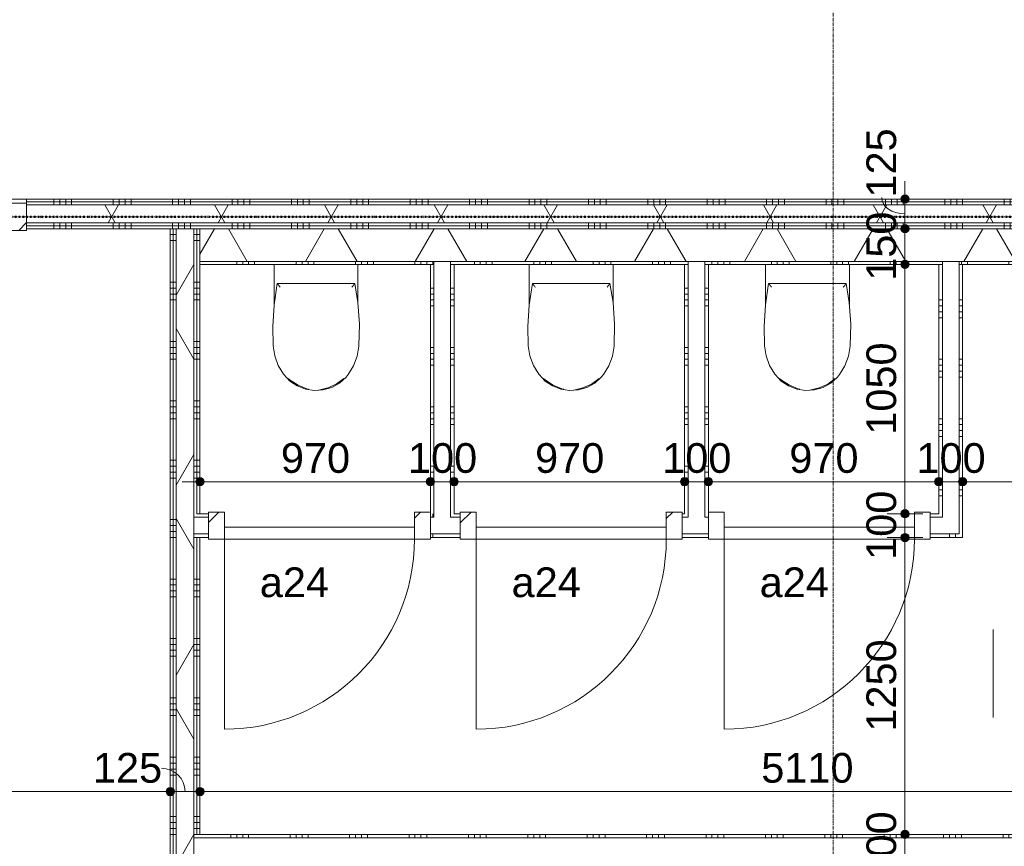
# Model space of a CAD drawing. Header units: millimetres. Extents: x 23061 to 67652, y 24168 to 59318.
# Tile 17 of 35: x 41653 to 45797, y 29750 to 33230. Entities that reach past the tile are written whole.
import ezdxf

# ---------------------------------------------------------------- set-up
doc = ezdxf.new("R2010")
doc.units = ezdxf.units.MM
doc.linetypes.add('Dash dot', pattern=[15.875, 6.35, -4.7625, 0, -4.7625])
doc.linetypes.add('stramien', pattern=[22.225, 12.7, -3.175, 3.175, -3.175])
doc.layers.add('00_Algemeen', color=7, linetype='Continuous', lineweight=9, true_color=0x00a600)
for name, color, linetype, lineweight in [('00_Algemeen-50', 7, 'Continuous', 9), ('22_Metselwerk', 7, 'Continuous', 18), ('30_Kozijnen-ramen-deuren', 7, 'Continuous', 9)]:
    doc.layers.add(name, color=color, linetype=linetype, lineweight=lineweight)
doc.styles.add('Arial_1', font='arial.ttf', dxfattribs={"height": 125})
doc.dimstyles.new('00_AEE_maatvoering_2_5mm', dxfattribs={"dimscale": 304.8, "dimtxt": 127.532425, "dimasz": 0.459318, "dimexe": 0.246063, "dimexo": 0.0625, "dimgap": 0, "dimtad": 1, "dimdec": 0, "dimzin": 0, "dimdsep": 46, "dimtxsty": 'Arial_1', "dimblk1": 'DOTSMALL', "dimblk2": 'DOTSMALL', "dimsah": 1, "dimcen": 0.09, "dimdle": 0.246063, "dimazin": 0, "dimtfac": 1, "dimtdec": 4, "dimtix": 1, "dimtmove": 0, "dimatfit": 3, "dimfxl": 0.246063, "dimfxlon": 1, "dimtvp": 1, "dimtolj": 1, "dimtzin": 0, "dimarcsym": 2})
doc.dimstyles.new('00_AEE_maatvoering_2_5mm_1', dxfattribs={"dimscale": 304.8, "dimtxt": 127.532425, "dimasz": 0.459318, "dimexe": 0.246063, "dimexo": 0.0625, "dimgap": 0, "dimtad": 1, "dimdec": 0, "dimzin": 0, "dimdsep": 46, "dimtxsty": 'Arial_1', "dimblk1": 'DOTSMALL', "dimblk2": 'DOTSMALL', "dimsah": 1, "dimcen": 0.09, "dimdle": 0.246063, "dimazin": 0, "dimtfac": 1, "dimtdec": 4, "dimtix": 1, "dimtmove": 1, "dimatfit": 3, "dimfxl": 0.246063, "dimfxlon": 1, "dimtvp": 1, "dimtolj": 1, "dimtzin": 0, "dimarcsym": 2})
pattern_1 = [(180, (42411.22, 29800), (4e-13, -250), []), (180, (42411.22, 29825), (4e-13, -250), []), (180, (42411.22, 29850), (4e-13, -250), []), (180, (42411.22, 29875), (4e-13, -250), [])]
pattern_2 = [(60, (28876.22, 0), (-346.41, 200), []), (120, (28876.22, 0), (-346.41, -200), [])]
pattern_3 = [(180, (43481.22, 31775), (9e-13, -250), []), (180, (43481.22, 31800), (9e-13, -250), []), (180, (43481.22, 31825), (9e-13, -250), []), (180, (43481.22, 31850), (9e-13, -250), [])]
pattern_4 = [(90, (44066.22, 31050), (-250, 3e-13), []), (90, (44091.22, 31050), (-250, 3e-13), []), (90, (44116.22, 31050), (-250, 3e-13), []), (90, (44141.22, 31050), (-250, 3e-13), [])]
pattern_5 = [(180, (44551.22, 31775), (9e-13, -250), []), (180, (44551.22, 31800), (9e-13, -250), []), (180, (44551.22, 31825), (9e-13, -250), []), (180, (44551.22, 31850), (9e-13, -250), [])]
pattern_6 = [(180, (45621.22, 31725), (9e-13, -250), []), (180, (45621.22, 31750), (9e-13, -250), []), (180, (45621.22, 31775), (9e-13, -250), []), (180, (45621.22, 31800), (9e-13, -250), [])]
pattern_7 = [(270, (43621.22, 32475), (250, -9e-13), []), (270, (43596.22, 32475), (250, -9e-13), []), (270, (43571.22, 32475), (250, -9e-13), []), (270, (43546.22, 32475), (250, -9e-13), [])]

# ---------------------------------------------------------------- blocks, each defined once
blk = doc.blocks.new('32_AEE_VO_FIX_Binnendeuren - D_900x2300_Dicht Paneel meranti bw-8447812-02 tweede verdieping - A')
at = {"layer": '30_Kozijnen-ramen-deuren', "true_color": 0xc0c0c0}
h = blk.add_hatch(dxfattribs=at)
h.set_pattern_fill('FP_57', color=9, style=0, pattern_type=2)
h.set_pattern_definition([(225, (12288.36, 32412.5), (106.066, -106.066), [])])
h.paths.add_polyline_path([(-450, 69.5), (-517, 69.5), (-517, -44.5), (-450, -44.5), (-450, 62.6)])
h.paths.add_polyline_path([(450, 69.5), (450, -44.5), (517, -44.5), (517, 69.5)])
at = {"layer": '30_Kozijnen-ramen-deuren'}
for p, q in [((-450, 69.5), (-517, 69.5)), ((-517, 69.5), (-517, 62.5)), ((450, 69.5), (-450, 69.5)), ((-450, 69.5), (-450, 19.5)), ((-450, -44.5), (-450, 69.5)), ((450, 19.5), (450, 69.5)), ((450, 69.5), (450, -44.5)), ((517, 69.5), (450, 69.5)), ((517, 62.5), (517, 69.5)), ((-450, 19.5), (450, 19.5)), ((-517, -44.5), (-450, -44.5)), ((450, -44.5), (517, -44.5))]:
    blk.add_line(p, q, dxfattribs=at)
blk = doc.blocks.new('32_AEE_VO_FIX_Binnendeuren - D_800x2300_Toiletdeur vast meranti-8012178-02 tweede verdieping - A')
at = {"layer": '30_Kozijnen-ramen-deuren', "true_color": 0xc0c0c0}
h = blk.add_hatch(dxfattribs=at)
h.set_pattern_fill('FP_93', color=9, style=0, pattern_type=2)
h.set_pattern_definition([(45, (-14038, -31100), (-106.066, 106.066), [])])
h.paths.add_polyline_path([(400, -57), (467, -57), (467, 57), (400, 57), (400, 50)])
h.paths.add_polyline_path([(-467, -57), (-400, -57), (-400, 57), (-467, 57), (-467, -50)])
at = {"layer": '30_Kozijnen-ramen-deuren'}
for p, q in [((-467, 57), (-400, 57)), ((-467, 50), (-467, 57)), ((-400, 57), (-400, -57)), ((400, 57), (467, 57)), ((400, -57), (400, 57)), ((-400, -7), (400, -7)), ((-400, -57), (-400, -7)), ((400, -7), (400, -57)), ((-467, -57), (-467, -50)), ((-400, -57), (-467, -57)), ((400, -57), (-400, -57)), ((467, -57), (400, -57)), ((467, -50), (467, -57))]:
    blk.add_line(p, q, dxfattribs=at)
blk = doc.blocks.new('32_AEE_VO_FIX_Binnendeuren - D_800x2300_Toiletdeur vast meranti-V39-02 tweede verdieping - A')
at = {"layer": '30_Kozijnen-ramen-deuren', "true_color": 0xc0c0c0}
h = blk.add_hatch(dxfattribs=at)
h.set_pattern_fill('FP_94', color=9, style=0, pattern_type=2)
h.set_pattern_definition([(45, (-15097.9, -31100), (-106.066, 106.066), [])])
h.paths.add_polyline_path([(400, -57), (467, -57), (467, 57), (400, 57), (400, 48.9)])
h.paths.add_polyline_path([(-454.1, -57), (-400, -57), (-400, 57), (-467, 57), (-467, -57)])
at = {"layer": '30_Kozijnen-ramen-deuren'}
for p, q in [((-467, 57), (-400, 57)), ((-467, 50), (-467, 57)), ((-400, 57), (-400, -57)), ((400, 57), (467, 57)), ((400, -57), (400, 57)), ((467, 57), (467, 50)), ((-400, -7), (400, -7)), ((-400, -57), (-400, -7)), ((400, -7), (400, -57)), ((-467, -57), (-467, -50)), ((-400, -57), (-467, -57)), ((400, -57), (-400, -57)), ((467, -57), (400, -57)), ((467, -50), (467, -57))]:
    blk.add_line(p, q, dxfattribs=at)
blk = doc.blocks.new('32_AEE_VO_FIX_Binnendeuren - D_800x2300_Toiletdeur vast meranti-V40-02 tweede verdieping - A')
at = {"layer": '30_Kozijnen-ramen-deuren'}
for p, q in [((-467, 57), (-400, 57)), ((-400, 57), (-400, -57)), ((400, 57), (467, 57)), ((400, -57), (400, 57)), ((467, 57), (467, 50)), ((-400, -7), (400, -7)), ((-400, -57), (-400, -7)), ((400, -7), (400, -57)), ((-467, -57), (-467, -50)), ((-400, -57), (-467, -57)), ((400, -57), (-400, -57)), ((467, -57), (400, -57)), ((467, -50), (467, -57))]:
    blk.add_line(p, q, dxfattribs=at)
blk = doc.blocks.new('1876_3 _AEE_toilet - 2195_AEE_toilet-5034608-02 tweede verdieping - A')
at = {"layer": '30_Kozijnen-ramen-deuren'}
for p, q in [((-147.4, 444.5), (-147, 445.2)), ((-147, 445.2), (-146.5, 445.8)), ((145.1, 448), (147, 445.2)), ((147, 445.2), (147.3, 444.6)), ((-176.5, 167.5), (-176.5, 0)), ((176.5, 0), (176.5, 167.5)), ((-163.1, 81.3), (163.1, 81.3))]:
    blk.add_line(p, q, dxfattribs=at)
at = {"layer": '30_Kozijnen-ramen-deuren', "flags": 128}
for points in [[(135.6, 463.9), (109.9, 491.1), (78.9, 512), (44.1, 525.7), (7.1, 531.3), (-30.2, 528.8), (-66.1, 518.1), (-98.7, 499.9), (-126.6, 474.9), (-135.6, 463.9)], [(-117.2, 480.7), (-85.3, 504.1), (-49.3, 520.5), (-10.7, 529.1), (-9.7, 529.2)], [(31.5, 524.9), (39, 523.6), (75.9, 509.3), (109, 487.7), (117.2, 480.7)], [(-135.6, 463.9), (-158.2, 427.2), (-173.3, 386.9), (-180.5, 344.5), (-180.6, 342.9)], [(180.6, 342.9), (173.7, 385.4), (158.9, 425.8), (136.6, 462.6), (135.6, 463.9)], [(-180.6, 342.9), (-182.3, 252), (-175.8, 161.3), (-163.1, 81.3)], [(163.1, 81.3), (176.9, 171.1), (182.5, 261.8), (180.6, 342.9)]]:
    blk.add_lwpolyline(points, dxfattribs=at)
at = {"layer": '30_Kozijnen-ramen-deuren'}
for points, knots in [([(-150.7, 96.3), (-151.5, 95.3), (-152.8, 93.8), (-154.4, 91.9), (-155.6, 90.4), (-156.5, 89.3), (-157.3, 88.3), (-157.8, 87.7), (-158.4, 87), (-158.9, 86.4), (-159.4, 85.8), (-159.9, 85.1), (-160.5, 84.4), (-161.1, 83.7), (-161.4, 83.3), (-161.8, 82.8), (-162.2, 82.4), (-162.6, 81.9), (-162.9, 81.4), (-163.1, 81.3), (-163.1, 81.3)], [0, 0, 0, 0, 0.142857, 0.214286, 0.285714, 0.357143, 0.392857, 0.428571, 0.464286, 0.5, 0.535714, 0.571429, 0.625, 0.678571, 0.705357, 0.732143, 0.785714, 0.839286, 0.892857, 1, 1, 1, 1]), ([(150.7, 96.3), (151.9, 94.8), (153.5, 92.9), (155.3, 90.8), (156.1, 89.7), (157, 88.7), (157.7, 87.8), (158.4, 87), (158.9, 86.4), (159.4, 85.8), (159.9, 85.2), (160.3, 84.6), (160.8, 84.1), (161.2, 83.6), (161.5, 83.2), (161.9, 82.7), (162.3, 82.3), (162.9, 81.6), (163, 81.3), (163.1, 81.3)], [-1, -1, -1, -1, -0.785714, -0.732143, -0.678571, -0.625, -0.571429, -0.535714, -0.5, -0.464286, -0.428571, -0.392857, -0.357143, -0.321429, -0.285714, -0.25, -0.214286, -0.142857, 0, 0, 0, 0])]:
    blk.add_open_spline(points, degree=3, knots=knots, dxfattribs=at)
blk = doc.blocks.new('30_AEE_VO_draairichting - 30_AEE_VO_draairichting-8194254-02 tweede verdieping - A')
at = {"layer": '30_Kozijnen-ramen-deuren'}
blk.add_line((-400, -800), (-400, 0), dxfattribs=at)
blk.add_arc((-400, 0), 800, 270, 0, dxfattribs=at)
blk = doc.blocks.new('DIMBLOCK123-02 tweede verdieping - A')
at = {"layer": '00_Algemeen-50', "transparency": 16777216}
h = blk.add_hatch(color=256, dxfattribs=at)
edge = h.paths.add_edge_path()
edge.add_arc((39726.2, 29980.7), 17.5, 0, 360)
h = blk.add_hatch(color=256, dxfattribs=at)
edge = h.paths.add_edge_path()
edge.add_arc((42286.2, 29980.7), 17.5, 0, 360)
for p, q in [((39726.2, 29980.7), (39726.2, 30055.7)), ((42286.2, 29980.7), (42286.2, 30055.7)), ((39726.2, 29980.7), (42286.2, 29980.7)), ((39726.2, 29980.7), (39726.2, 29905.7)), ((42286.2, 29980.7), (42286.2, 29905.7))]:
    blk.add_line(p, q, dxfattribs=at)
for centre in [(39726.2, 29980.7), (42286.2, 29980.7)]:
    blk.add_circle(centre, 17.5, dxfattribs=at)
at = {"layer": '00_Algemeen-50', "color": 0, "transparency": 16777216, "insert": (40813.9, 30142.9), "char_height": 125, "width": 461.471, "attachment_point": 1, "line_spacing_factor": 0.941778, "style": 'Arial_1'}
blk.add_mtext('2560', dxfattribs=at)
blk = doc.blocks.new('_DotSmall')
at = {"color": 0, "linetype": 'ByBlock', "const_width": 0.5}
blk.add_lwpolyline([(-0.0625, 0, 1), (0.0625, 0, 1)], format="xyb", close=True, dxfattribs=at)
blk = doc.blocks.new('DIMBLOCK124-02 tweede verdieping - A')
at = {"layer": '00_Algemeen-50', "transparency": 16777216}
h = blk.add_hatch(color=256, dxfattribs=at)
edge = h.paths.add_edge_path()
edge.add_arc((42286.2, 29980.7), 17.5, 0, 360)
h = blk.add_hatch(color=256, dxfattribs=at)
edge = h.paths.add_edge_path()
edge.add_arc((42411.2, 29980.7), 17.5, 0, 360)
for p, q in [((42286.2, 29980.7), (42286.2, 30055.7)), ((42411.2, 29980.7), (42411.2, 30055.7)), ((42286.2, 29980.7), (42411.2, 29980.7)), ((42286.2, 29980.7), (42286.2, 29905.7)), ((42411.2, 29980.7), (42411.2, 29905.7))]:
    blk.add_line(p, q, dxfattribs=at)
for centre in [(42286.2, 29980.7), (42411.2, 29980.7)]:
    blk.add_circle(centre, 17.5, dxfattribs=at)
blk.add_ellipse((42249.3, 29980.7), major_axis=(99.4, 0), ratio=0.987112, start_param=0, end_param=1.570796, dxfattribs=at)
at = {"layer": '00_Algemeen-50', "color": 0, "transparency": 16777216, "insert": (41960.9, 30142.9), "char_height": 125, "width": 346.103, "attachment_point": 1, "line_spacing_factor": 0.941778, "style": 'Arial_1'}
blk.add_mtext('125', dxfattribs=at)
blk = doc.blocks.new('DIMBLOCK125-02 tweede verdieping - A')
at = {"layer": '00_Algemeen-50', "transparency": 16777216}
h = blk.add_hatch(color=256, dxfattribs=at)
edge = h.paths.add_edge_path()
edge.add_arc((42411.2, 29980.7), 17.5, 0, 360)
h = blk.add_hatch(color=256, dxfattribs=at)
edge = h.paths.add_edge_path()
edge.add_arc((47521.2, 29980.7), 17.5, 0, 360)
for p, q in [((42411.2, 29980.7), (42411.2, 30055.7)), ((47521.2, 29980.7), (47521.2, 30055.7)), ((42411.2, 29980.7), (47521.2, 29980.7)), ((42411.2, 29980.7), (42411.2, 29905.7)), ((47521.2, 29980.7), (47521.2, 29905.7))]:
    blk.add_line(p, q, dxfattribs=at)
for centre in [(42411.2, 29980.7), (47521.2, 29980.7)]:
    blk.add_circle(centre, 17.5, dxfattribs=at)
at = {"layer": '00_Algemeen-50', "color": 0, "transparency": 16777216, "insert": (44773.9, 30142.9), "char_height": 125, "width": 461.471, "attachment_point": 1, "line_spacing_factor": 0.941778, "style": 'Arial_1'}
blk.add_mtext('5110', dxfattribs=at)
blk = doc.blocks.new('DIMBLOCK129-02 tweede verdieping - A')
at = {"layer": '00_Algemeen-50', "transparency": 16777216}
h = blk.add_hatch(color=256, dxfattribs=at)
edge = h.paths.add_edge_path()
edge.add_arc((42411.2, 31285), 17.5, 0, 360)
h = blk.add_hatch(color=256, dxfattribs=at)
edge = h.paths.add_edge_path()
edge.add_arc((43381.2, 31285), 17.5, 0, 360)
for p, q in [((42411.2, 31285), (42411.2, 31360)), ((43381.2, 31285), (43381.2, 31360)), ((42336.2, 31285), (43381.2, 31285)), ((42411.2, 31285), (42411.2, 31210)), ((43381.2, 31285), (43381.2, 31210))]:
    blk.add_line(p, q, dxfattribs=at)
for centre in [(42411.2, 31285), (43381.2, 31285)]:
    blk.add_circle(centre, 17.5, dxfattribs=at)
at = {"layer": '00_Algemeen-50', "color": 0, "transparency": 16777216, "insert": (42752, 31447.3), "char_height": 125, "width": 346.103, "attachment_point": 1, "line_spacing_factor": 0.941778, "style": 'Arial_1'}
blk.add_mtext('970', dxfattribs=at)
blk = doc.blocks.new('DIMBLOCK130-02 tweede verdieping - A')
at = {"layer": '00_Algemeen-50', "transparency": 16777216}
h = blk.add_hatch(color=256, dxfattribs=at)
edge = h.paths.add_edge_path()
edge.add_arc((43381.2, 31285), 17.5, 0, 360)
h = blk.add_hatch(color=256, dxfattribs=at)
edge = h.paths.add_edge_path()
edge.add_arc((43481.2, 31285), 17.5, 0, 360)
for p, q in [((43381.2, 31285), (43381.2, 31360)), ((43481.2, 31285), (43481.2, 31360)), ((43381.2, 31285), (43481.2, 31285)), ((43381.2, 31285), (43381.2, 31210)), ((43481.2, 31285), (43481.2, 31210))]:
    blk.add_line(p, q, dxfattribs=at)
for centre in [(43381.2, 31285), (43481.2, 31285)]:
    blk.add_circle(centre, 17.5, dxfattribs=at)
at = {"layer": '00_Algemeen-50', "color": 0, "transparency": 16777216, "insert": (43287, 31447.3), "char_height": 125, "width": 346.103, "attachment_point": 1, "line_spacing_factor": 0.941778, "style": 'Arial_1'}
blk.add_mtext('100', dxfattribs=at)
blk = doc.blocks.new('DIMBLOCK131-02 tweede verdieping - A')
at = {"layer": '00_Algemeen-50', "transparency": 16777216}
h = blk.add_hatch(color=256, dxfattribs=at)
edge = h.paths.add_edge_path()
edge.add_arc((43481.2, 31285), 17.5, 0, 360)
h = blk.add_hatch(color=256, dxfattribs=at)
edge = h.paths.add_edge_path()
edge.add_arc((44451.2, 31285), 17.5, 0, 360)
for p, q in [((43481.2, 31285), (43481.2, 31360)), ((44451.2, 31285), (44451.2, 31360)), ((43481.2, 31285), (44451.2, 31285)), ((43481.2, 31285), (43481.2, 31210)), ((44451.2, 31285), (44451.2, 31210))]:
    blk.add_line(p, q, dxfattribs=at)
for centre in [(43481.2, 31285), (44451.2, 31285)]:
    blk.add_circle(centre, 17.5, dxfattribs=at)
at = {"layer": '00_Algemeen-50', "color": 0, "transparency": 16777216, "insert": (43822, 31447.3), "char_height": 125, "width": 346.103, "attachment_point": 1, "line_spacing_factor": 0.941778, "style": 'Arial_1'}
blk.add_mtext('970', dxfattribs=at)
blk = doc.blocks.new('DIMBLOCK132-02 tweede verdieping - A')
at = {"layer": '00_Algemeen-50', "transparency": 16777216}
h = blk.add_hatch(color=256, dxfattribs=at)
edge = h.paths.add_edge_path()
edge.add_arc((44451.2, 31285), 17.5, 0, 360)
h = blk.add_hatch(color=256, dxfattribs=at)
edge = h.paths.add_edge_path()
edge.add_arc((44551.2, 31285), 17.5, 0, 360)
for p, q in [((44451.2, 31285), (44451.2, 31360)), ((44551.2, 31285), (44551.2, 31360)), ((44451.2, 31285), (44551.2, 31285)), ((44451.2, 31285), (44451.2, 31210)), ((44551.2, 31285), (44551.2, 31210))]:
    blk.add_line(p, q, dxfattribs=at)
for centre in [(44451.2, 31285), (44551.2, 31285)]:
    blk.add_circle(centre, 17.5, dxfattribs=at)
at = {"layer": '00_Algemeen-50', "color": 0, "transparency": 16777216, "insert": (44357, 31447.3), "char_height": 125, "width": 346.103, "attachment_point": 1, "line_spacing_factor": 0.941778, "style": 'Arial_1'}
blk.add_mtext('100', dxfattribs=at)
blk = doc.blocks.new('DIMBLOCK133-02 tweede verdieping - A')
at = {"layer": '00_Algemeen-50', "transparency": 16777216}
h = blk.add_hatch(color=256, dxfattribs=at)
edge = h.paths.add_edge_path()
edge.add_arc((44551.2, 31285), 17.5, 0, 360)
h = blk.add_hatch(color=256, dxfattribs=at)
edge = h.paths.add_edge_path()
edge.add_arc((45521.2, 31285), 17.5, 0, 360)
for p, q in [((44551.2, 31285), (44551.2, 31360)), ((45521.2, 31285), (45521.2, 31360)), ((44551.2, 31285), (45521.2, 31285)), ((44551.2, 31285), (44551.2, 31210)), ((45521.2, 31285), (45521.2, 31210))]:
    blk.add_line(p, q, dxfattribs=at)
for centre in [(44551.2, 31285), (45521.2, 31285)]:
    blk.add_circle(centre, 17.5, dxfattribs=at)
at = {"layer": '00_Algemeen-50', "color": 0, "transparency": 16777216, "insert": (44892, 31447.3), "char_height": 125, "width": 346.103, "attachment_point": 1, "line_spacing_factor": 0.941778, "style": 'Arial_1'}
blk.add_mtext('970', dxfattribs=at)
blk = doc.blocks.new('DIMBLOCK134-02 tweede verdieping - A')
at = {"layer": '00_Algemeen-50', "transparency": 16777216}
h = blk.add_hatch(color=256, dxfattribs=at)
edge = h.paths.add_edge_path()
edge.add_arc((45521.2, 31285), 17.5, 0, 360)
h = blk.add_hatch(color=256, dxfattribs=at)
edge = h.paths.add_edge_path()
edge.add_arc((45621.2, 31285), 17.5, 0, 360)
for p, q in [((45521.2, 31285), (45521.2, 31360)), ((45621.2, 31285), (45621.2, 31360)), ((45521.2, 31285), (45621.2, 31285)), ((45521.2, 31285), (45521.2, 31210)), ((45621.2, 31285), (45621.2, 31210))]:
    blk.add_line(p, q, dxfattribs=at)
for centre in [(45521.2, 31285), (45621.2, 31285)]:
    blk.add_circle(centre, 17.5, dxfattribs=at)
at = {"layer": '00_Algemeen-50', "color": 0, "transparency": 16777216, "insert": (45427, 31447.3), "char_height": 125, "width": 346.103, "attachment_point": 1, "line_spacing_factor": 0.941778, "style": 'Arial_1'}
blk.add_mtext('100', dxfattribs=at)
blk = doc.blocks.new('DIMBLOCK135-02 tweede verdieping - A')
at = {"layer": '00_Algemeen-50', "transparency": 16777216}
h = blk.add_hatch(color=256, dxfattribs=at)
edge = h.paths.add_edge_path()
edge.add_arc((45621.2, 31285), 17.5, 0, 360)
h = blk.add_hatch(color=256, dxfattribs=at)
edge = h.paths.add_edge_path()
edge.add_arc((47521.2, 31285), 17.5, 0, 360)
for p, q in [((45621.2, 31285), (45621.2, 31360)), ((47521.2, 31285), (47521.2, 31360)), ((45621.2, 31285), (47596.2, 31285)), ((45621.2, 31285), (45621.2, 31210)), ((47521.2, 31285), (47521.2, 31210))]:
    blk.add_line(p, q, dxfattribs=at)
for centre in [(45621.2, 31285), (47521.2, 31285)]:
    blk.add_circle(centre, 17.5, dxfattribs=at)
at = {"layer": '00_Algemeen-50', "color": 0, "transparency": 16777216, "insert": (46378.9, 31447.3), "char_height": 125, "width": 461.471, "attachment_point": 1, "line_spacing_factor": 0.941778, "style": 'Arial_1'}
blk.add_mtext('1900', dxfattribs=at)
blk = doc.blocks.new('DIMBLOCK140-02 tweede verdieping - A')
at = {"layer": '00_Algemeen-50', "transparency": 16777216}
h = blk.add_hatch(color=256, dxfattribs=at)
edge = h.paths.add_edge_path()
edge.add_arc((45378.8, 29800), 17.5, 0, 360)
h = blk.add_hatch(color=256, dxfattribs=at)
edge = h.paths.add_edge_path()
edge.add_arc((45378.8, 29700), 17.5, 0, 360)
for p, q in [((45378.8, 29800), (45303.8, 29800)), ((45378.8, 29700), (45378.8, 29800)), ((45378.8, 29800), (45453.8, 29800)), ((45378.8, 29700), (45303.8, 29700)), ((45378.8, 29700), (45453.8, 29700))]:
    blk.add_line(p, q, dxfattribs=at)
for centre in [(45378.8, 29800), (45378.8, 29700)]:
    blk.add_circle(centre, 17.5, dxfattribs=at)
at = {"layer": '00_Algemeen-50', "color": 0, "transparency": 16777216, "insert": (45216.5, 29605.8), "char_height": 125, "width": 346.103, "attachment_point": 1, "rotation": 90, "line_spacing_factor": 0.941778, "style": 'Arial_1'}
blk.add_mtext('100', dxfattribs=at)
blk = doc.blocks.new('DIMBLOCK141-02 tweede verdieping - A')
at = {"layer": '00_Algemeen-50', "transparency": 16777216}
h = blk.add_hatch(color=256, dxfattribs=at)
edge = h.paths.add_edge_path()
edge.add_arc((45378.8, 31050), 17.5, 0, 360)
h = blk.add_hatch(color=256, dxfattribs=at)
edge = h.paths.add_edge_path()
edge.add_arc((45378.8, 29800), 17.5, 0, 360)
for p, q in [((45378.8, 31050), (45303.8, 31050)), ((45378.8, 29800), (45378.8, 31050)), ((45378.8, 31050), (45453.8, 31050)), ((45378.8, 29800), (45303.8, 29800)), ((45378.8, 29800), (45453.8, 29800))]:
    blk.add_line(p, q, dxfattribs=at)
for centre in [(45378.8, 31050), (45378.8, 29800)]:
    blk.add_circle(centre, 17.5, dxfattribs=at)
at = {"layer": '00_Algemeen-50', "color": 0, "transparency": 16777216, "insert": (45216.5, 30232.7), "char_height": 125, "width": 461.471, "attachment_point": 1, "rotation": 90, "line_spacing_factor": 0.941778, "style": 'Arial_1'}
blk.add_mtext('1250', dxfattribs=at)
blk = doc.blocks.new('DIMBLOCK142-02 tweede verdieping - A')
at = {"layer": '00_Algemeen-50', "transparency": 16777216}
h = blk.add_hatch(color=256, dxfattribs=at)
edge = h.paths.add_edge_path()
edge.add_arc((45378.8, 31150), 17.5, 0, 360)
h = blk.add_hatch(color=256, dxfattribs=at)
edge = h.paths.add_edge_path()
edge.add_arc((45378.8, 31050), 17.5, 0, 360)
for p, q in [((45378.8, 31150), (45303.8, 31150)), ((45378.8, 31050), (45378.8, 31150)), ((45378.8, 31150), (45453.8, 31150)), ((45378.8, 31050), (45303.8, 31050)), ((45378.8, 31050), (45453.8, 31050))]:
    blk.add_line(p, q, dxfattribs=at)
for centre in [(45378.8, 31150), (45378.8, 31050)]:
    blk.add_circle(centre, 17.5, dxfattribs=at)
at = {"layer": '00_Algemeen-50', "color": 0, "transparency": 16777216, "insert": (45216.5, 30955.8), "char_height": 125, "width": 346.103, "attachment_point": 1, "rotation": 90, "line_spacing_factor": 0.941778, "style": 'Arial_1'}
blk.add_mtext('100', dxfattribs=at)
blk = doc.blocks.new('DIMBLOCK143-02 tweede verdieping - A')
at = {"layer": '00_Algemeen-50', "transparency": 16777216}
h = blk.add_hatch(color=256, dxfattribs=at)
edge = h.paths.add_edge_path()
edge.add_arc((45378.8, 32200), 17.5, 0, 360)
h = blk.add_hatch(color=256, dxfattribs=at)
edge = h.paths.add_edge_path()
edge.add_arc((45378.8, 31150), 17.5, 0, 360)
for p, q in [((45378.8, 32200), (45303.8, 32200)), ((45378.8, 31150), (45378.8, 32200)), ((45378.8, 32200), (45453.8, 32200)), ((45378.8, 31150), (45303.8, 31150)), ((45378.8, 31150), (45453.8, 31150))]:
    blk.add_line(p, q, dxfattribs=at)
for centre in [(45378.8, 32200), (45378.8, 31150)]:
    blk.add_circle(centre, 17.5, dxfattribs=at)
at = {"layer": '00_Algemeen-50', "color": 0, "transparency": 16777216, "insert": (45216.5, 31482.7), "char_height": 125, "width": 461.471, "attachment_point": 1, "rotation": 90, "line_spacing_factor": 0.941778, "style": 'Arial_1'}
blk.add_mtext('1050', dxfattribs=at)
blk = doc.blocks.new('DIMBLOCK144-02 tweede verdieping - A')
at = {"layer": '00_Algemeen-50', "transparency": 16777216}
h = blk.add_hatch(color=256, dxfattribs=at)
edge = h.paths.add_edge_path()
edge.add_arc((45378.8, 32350), 17.5, 0, 360)
h = blk.add_hatch(color=256, dxfattribs=at)
edge = h.paths.add_edge_path()
edge.add_arc((45378.8, 32200), 17.5, 0, 360)
for p, q in [((45378.8, 32350), (45303.8, 32350)), ((45378.8, 32200), (45378.8, 32350)), ((45378.8, 32350), (45453.8, 32350)), ((45378.8, 32200), (45303.8, 32200)), ((45378.8, 32200), (45453.8, 32200))]:
    blk.add_line(p, q, dxfattribs=at)
for centre in [(45378.8, 32350), (45378.8, 32200)]:
    blk.add_circle(centre, 17.5, dxfattribs=at)
at = {"layer": '00_Algemeen-50', "color": 0, "transparency": 16777216, "insert": (45216.5, 32130.8), "char_height": 125, "width": 346.103, "attachment_point": 1, "rotation": 90, "line_spacing_factor": 0.941778, "style": 'Arial_1'}
blk.add_mtext('150', dxfattribs=at)
blk = doc.blocks.new('DIMBLOCK145-02 tweede verdieping - A')
at = {"layer": '00_Algemeen-50', "transparency": 16777216}
h = blk.add_hatch(color=256, dxfattribs=at)
edge = h.paths.add_edge_path()
edge.add_arc((45378.8, 32475), 17.5, 0, 360)
h = blk.add_hatch(color=256, dxfattribs=at)
edge = h.paths.add_edge_path()
edge.add_arc((45378.8, 32350), 17.5, 0, 360)
for p, q in [((45378.8, 32350), (45378.8, 32550)), ((45378.8, 32475), (45303.8, 32475)), ((45378.8, 32475), (45453.8, 32475)), ((45378.8, 32350), (45303.8, 32350)), ((45378.8, 32350), (45453.8, 32350))]:
    blk.add_line(p, q, dxfattribs=at)
for centre in [(45378.8, 32475), (45378.8, 32350)]:
    blk.add_circle(centre, 17.5, dxfattribs=at)
blk.add_ellipse((45378.8, 32481.2), major_axis=(98.1, 0), ratio=0.699858, start_param=3.141593, end_param=4.712389, dxfattribs=at)
at = {"layer": '00_Algemeen-50', "color": 0, "transparency": 16777216, "insert": (45216.5, 32481.2), "char_height": 125, "width": 346.103, "attachment_point": 1, "rotation": 90, "line_spacing_factor": 0.941778, "style": 'Arial_1'}
blk.add_mtext('125', dxfattribs=at)
blk = doc.blocks.new('00_AEE_tag_ruimte_klein geen PvE - Naam _ nummer _ oppervlak-8005210-02 tweede verdieping - A')
at = {"layer": '00_Algemeen', "color": 7}
for p, q in [((-8.061, 7.172), (-8.061, 4.245)), ((-8.061, 4.468), (-8.061, 1.718)), ((-8.061, 1.718), (-8.061, -0.251))]:
    blk.add_line(p, q, dxfattribs=at)

msp = doc.modelspace()

# ---------------------------------------------------------------- hatches: boundary and pattern name
at = {"layer": '22_Metselwerk', "lineweight": 9}
h = msp.add_hatch(dxfattribs=at)
h.set_pattern_fill('FP_158', color=256, angle=-270, style=0, pattern_type=2)
h.set_pattern_definition(pattern_7)
h.paths.add_polyline_path([(47250.7, 32462.5), (47566.2, 32462.5), (47566.2, 32475), (41681.6, 32475), (41681.6, 32462.5), (46672.8, 32462.5)])
h.paths.add_polyline_path([(40315.5, 32462.5), (40647.6, 32462.5), (40647.6, 32475), (39876.2, 32475), (39876.2, 32462.5)])
h = msp.add_hatch(dxfattribs=at)
h.set_pattern_fill('FP_158', color=256, angle=-270, style=0, pattern_type=2)
h.set_pattern_definition(pattern_7)
h.paths.add_polyline_path([(47250.7, 32450), (47566.2, 32450), (47566.2, 32462.5), (41681.6, 32462.5), (41681.6, 32450), (46672.8, 32450)])
h.paths.add_polyline_path([(40647.6, 32450), (40647.6, 32462.5), (39876.2, 32462.5), (39876.2, 32450), (40315.5, 32450)])
h = msp.add_hatch(dxfattribs=at)
h.set_pattern_fill('FP_20', color=256, angle=60, style=0, pattern_type=2)
h.set_pattern_definition(pattern_2)
h.paths.add_polyline_path([(47250.7, 32375), (47566.2, 32375), (47566.2, 32450), (41681.6, 32450), (41681.6, 32375), (46672.8, 32375)])
h.paths.add_polyline_path([(40315.5, 32375), (40647.6, 32375), (40647.6, 32450), (39876.2, 32450), (39876.2, 32375)])
h = msp.add_hatch(dxfattribs=at)
h.set_pattern_fill('FP_158', color=256, angle=-270, style=0, pattern_type=2)
h.set_pattern_definition(pattern_7)
h.paths.add_polyline_path([(47566.2, 32362.5), (47566.2, 32375), (41681.6, 32375), (41681.6, 32362.5), (47250.7, 32362.5)])
h.paths.add_polyline_path([(40315.5, 32362.5), (40647.6, 32362.5), (40647.6, 32375), (39876.2, 32375), (39876.2, 32362.5)])
h = msp.add_hatch(dxfattribs=at)
h.set_pattern_fill('FP_158', color=256, angle=-270, style=0, pattern_type=2)
h.set_pattern_definition(pattern_7)
h.paths.add_polyline_path([(47566.2, 32350), (47566.2, 32362.5), (41681.6, 32362.5), (41681.6, 32350), (47250.7, 32350)])
h.paths.add_polyline_path([(40647.6, 32350), (40647.6, 32362.5), (39876.2, 32362.5), (39876.2, 32350), (40315.5, 32350)])
h = msp.add_hatch(dxfattribs=at)
h.set_pattern_fill('FP_27', color=256, angle=90, style=0, pattern_type=2)
h.set_pattern_definition(pattern_1)
h.paths.add_polyline_path([(42298.7, 27100), (42298.7, 32350), (42286.2, 32350), (42286.2, 27100)])
h = msp.add_hatch(dxfattribs=at)
h.set_pattern_fill('FP_27', color=256, angle=90, style=0, pattern_type=2)
h.set_pattern_definition(pattern_1)
h.paths.add_polyline_path([(42298.7, 27100), (42311.2, 27100), (42311.2, 32350), (42298.7, 32350), (42298.7, 27144)])
h = msp.add_hatch(dxfattribs=at)
h.set_pattern_fill('FP_11', color=256, angle=60, style=0, pattern_type=2)
h.set_pattern_definition(pattern_2)
h.paths.add_polyline_path([(42338.3, 27100), (42386.2, 27100), (42386.2, 32350), (42311.2, 32350), (42311.2, 27100)])
h = msp.add_hatch(dxfattribs=at)
h.set_pattern_fill('FP_27', color=256, angle=90, style=0, pattern_type=2)
h.set_pattern_definition(pattern_1)
h.paths.add_polyline_path([(42386.2, 27125), (42398.7, 27125), (42398.7, 28365), (42386.2, 28365), (42386.2, 27144)])
h.paths.add_polyline_path([(42386.2, 28435), (42398.7, 28435), (42398.7, 29715), (42386.2, 29715), (42386.2, 29432.5)])
h.paths.add_polyline_path([(42386.2, 29785), (42398.7, 29785), (42398.7, 31065), (42386.2, 31065), (42386.2, 30576.8)])
h.paths.add_polyline_path([(42398.7, 31135), (42398.7, 32350), (42386.2, 32350), (42386.2, 31135)])
h = msp.add_hatch(dxfattribs=at)
h.set_pattern_fill('FP_27', color=256, angle=90, style=0, pattern_type=2)
h.set_pattern_definition(pattern_1)
h.paths.add_polyline_path([(42398.7, 27150), (42411.2, 27150), (42411.2, 28350), (42398.7, 28350), (42398.7, 28288.3)])
h.paths.add_polyline_path([(42411.2, 28450), (42411.2, 29700), (42398.7, 29700), (42398.7, 28450)])
h.paths.add_polyline_path([(42398.7, 29800), (42411.2, 29800), (42411.2, 31050), (42398.7, 31050), (42398.7, 30576.8)])
h.paths.add_polyline_path([(42411.2, 31150), (42411.2, 32350), (42398.7, 32350), (42398.7, 31150)])
h = msp.add_hatch(dxfattribs=at)
h.set_pattern_fill('FP_20', color=256, angle=60, style=0, pattern_type=2)
h.set_pattern_definition(pattern_2)
h.paths.add_polyline_path([(47521.2, 32212), (47521.2, 32350), (42411.2, 32350), (42411.2, 32212), (47250.7, 32212)])
h = msp.add_hatch(dxfattribs=at)
h.set_pattern_fill('FP_90', color=256, angle=90, style=0, pattern_type=2)
h.set_pattern_definition([(90, (45066.22, 32200), (-250, 5e-13), []), (90, (45091.22, 32200), (-250, 5e-13), []), (90, (45116.22, 32200), (-250, 5e-13), []), (90, (45141.22, 32200), (-250, 5e-13), [])])
h.paths.add_polyline_path([(47521.2, 32200), (47521.2, 32212), (45606.2, 32212), (45606.2, 32200), (47250.7, 32200)])
h.paths.add_polyline_path([(45536.2, 32200), (45536.2, 32212), (44536.2, 32212), (44536.2, 32200), (45521.2, 32200)])
h.paths.add_polyline_path([(44451.2, 32200), (44466.2, 32200), (44466.2, 32212), (43466.2, 32212), (43466.2, 32200), (44361, 32200)])
h.paths.add_polyline_path([(43396.2, 32200), (43396.2, 32212), (42411.2, 32212), (42411.2, 32200), (43381.2, 32200)])
h = msp.add_hatch(dxfattribs=at)
h.set_pattern_fill('FP_91', color=256, angle=90, style=0, pattern_type=2)
h.set_pattern_definition(pattern_3)
h.paths.add_polyline_path([(43396.2, 31150), (43396.2, 32200), (43381.2, 32200), (43381.2, 31150)])
h = msp.add_hatch(dxfattribs=at)
h.set_pattern_fill('FP_91', color=256, angle=90, style=0, pattern_type=2)
h.set_pattern_definition(pattern_3)
h.paths.add_polyline_path([(43481.2, 31150), (43481.2, 32200), (43466.2, 32200), (43466.2, 31150)])
h = msp.add_hatch(dxfattribs=at)
h.set_pattern_fill('FP_95', color=256, angle=90, style=0, pattern_type=2)
h.set_pattern_definition(pattern_5)
h.paths.add_polyline_path([(44466.2, 31150), (44466.2, 32200), (44451.2, 32200), (44451.2, 31150)])
h = msp.add_hatch(dxfattribs=at)
h.set_pattern_fill('FP_95', color=256, angle=90, style=0, pattern_type=2)
h.set_pattern_definition(pattern_5)
h.paths.add_polyline_path([(44536.2, 31150), (44551.2, 31150), (44551.2, 32200), (44536.2, 32200), (44536.2, 31721)])
h = msp.add_hatch(dxfattribs=at)
h.set_pattern_fill('FP_96', color=256, angle=90, style=0, pattern_type=2)
h.set_pattern_definition(pattern_6)
h.paths.add_polyline_path([(45536.2, 31135), (45536.2, 32200), (45521.2, 32200), (45521.2, 31135)])
h = msp.add_hatch(dxfattribs=at)
h.set_pattern_fill('FP_96', color=256, angle=90, style=0, pattern_type=2)
h.set_pattern_definition(pattern_6)
h.paths.add_polyline_path([(45621.2, 31050), (45621.2, 32200), (45606.2, 32200), (45606.2, 31050)])
h = msp.add_hatch(dxfattribs=at)
h.set_pattern_fill('FP_92', color=256, angle=90, style=0, pattern_type=2)
h.set_pattern_definition(pattern_4)
h.paths.add_polyline_path([(45521.2, 31135), (45521.2, 31150), (45485.2, 31150), (45485.2, 31135), (45516.9, 31135)])
h.paths.add_polyline_path([(44551.2, 31135), (44551.2, 31150), (44536.2, 31150), (44536.2, 31135)])
h.paths.add_polyline_path([(44441.1, 31135), (44466.2, 31135), (44466.2, 31150), (44441.1, 31150), (44441.1, 31148.9)])
h.paths.add_polyline_path([(43381.2, 31135), (43396.2, 31135), (43396.2, 31150), (43381.2, 31150)])
h.paths.add_polyline_path([(43507.1, 31135), (43507.1, 31150), (43466.2, 31150), (43466.2, 31135)])
h.paths.add_polyline_path([(42411.2, 31135), (42447.2, 31135), (42447.2, 31150), (42398.7, 31150), (42398.7, 31135)])
h = msp.add_hatch(dxfattribs=at)
h.set_pattern_fill('FP_92', color=256, angle=90, style=0, pattern_type=2)
h.set_pattern_definition(pattern_4)
h.paths.add_polyline_path([(45521.2, 31050), (45606.2, 31050), (45606.2, 31065), (45485.2, 31065), (45485.2, 31050), (45516.9, 31050)])
h.paths.add_polyline_path([(44551.2, 31050), (44551.2, 31065), (44441.1, 31065), (44441.1, 31050)])
h.paths.add_polyline_path([(43507.1, 31050), (43507.1, 31065), (43381.2, 31065), (43381.2, 31050)])
h.paths.add_polyline_path([(42447.2, 31050), (42447.2, 31065), (42398.7, 31065), (42398.7, 31050), (42411.2, 31050)])
h = msp.add_hatch(dxfattribs=at)
h.set_pattern_fill('FP_152', color=256, angle=-270, style=0, pattern_type=2)
h.set_pattern_definition([(270, (44866.22, 29800), (250, -9e-13), []), (270, (44841.22, 29800), (250, -9e-13), []), (270, (44816.22, 29800), (250, -9e-13), []), (270, (44791.22, 29800), (250, -9e-13), [])])
h.paths.add_polyline_path([(47521.2, 29785), (47521.2, 29800), (42398.7, 29800), (42398.7, 29785), (46094.8, 29785)])

# ---------------------------------------------------------------- linework, layer by layer
at = {"layer": '00_Algemeen', "color": 150, "linetype": 'stramien', "true_color": 0x0080ff}
for p, q in [((45076.2, 24467.7), (45076.2, 59018.3)), ((67351.6, 32400), (23360.9, 32400))]:
    msp.add_line(p, q, dxfattribs=at)
at = {"layer": '00_Algemeen', "color": 96, "linetype": 'Dash dot', "lineweight": 50, "true_color": 0x008000}
msp.add_line((29076.2, 32400), (50476.2, 32400), dxfattribs=at)
at = {"layer": '22_Metselwerk', "lineweight": 9}
for p, q in [((48091.7, 32475), (39876.2, 32475)), ((41681.6, 32475), (41681.6, 32450)), ((48091.7, 32462.5), (41681.6, 32462.5)), ((41681.6, 32375), (41681.6, 32350)), ((48091.7, 32362.5), (41681.6, 32362.5)), ((41681.6, 32350), (48091.7, 32350)), ((42286.2, 32350), (42286.2, 25999.7)), ((42298.7, 25999.7), (42298.7, 32350)), ((42398.7, 31150), (42398.7, 32350)), ((42411.2, 31150), (42411.2, 32212)), ((43466.2, 32212), (43396.2, 32212)), ((44536.2, 32212), (44466.2, 32212)), ((45606.2, 32212), (45536.2, 32212)), ((42411.2, 32200), (43396.2, 32200)), ((43381.2, 32200), (43381.2, 31135)), ((43466.2, 32200), (44466.2, 32200)), ((43481.2, 31150), (43481.2, 32200)), ((44451.2, 32200), (44451.2, 31150)), ((44536.2, 32200), (45536.2, 32200)), ((44551.2, 31135), (44551.2, 32200)), ((45521.2, 32200), (45521.2, 31150)), ((45606.2, 32200), (47521.2, 32200)), ((45621.2, 31050), (45621.2, 32200)), ((42386.2, 31065), (42386.2, 31135)), ((42447.2, 31150), (42398.7, 31150)), ((42447.2, 31135), (42447.2, 31150)), ((43507.1, 31150), (43481.2, 31150)), ((43507.1, 31135), (43507.1, 31150)), ((44451.2, 31150), (44441.1, 31150)), ((44441.1, 31150), (44441.1, 31135)), ((45521.2, 31150), (45485.2, 31150)), ((45485.2, 31150), (45485.2, 31135)), ((42398.7, 29800), (42398.7, 31050)), ((42398.7, 31050), (42447.2, 31050)), ((42411.2, 29800), (42411.2, 31050)), ((42447.2, 31050), (42447.2, 31065)), ((43381.2, 31065), (43381.2, 31050)), ((43381.2, 31050), (43507.1, 31050)), ((43507.1, 31050), (43507.1, 31065)), ((44441.1, 31065), (44441.1, 31050)), ((44441.1, 31050), (44551.2, 31050)), ((44551.2, 31050), (44551.2, 31065)), ((45485.2, 31065), (45485.2, 31050)), ((45485.2, 31050), (45621.2, 31050)), ((47521.2, 29800), (42398.7, 29800)), ((42386.2, 29715), (42386.2, 29785))]:
    msp.add_line(p, q, dxfattribs=at)
at = {"layer": '22_Metselwerk'}
for p, q in [((41681.6, 32450), (41681.6, 32375)), ((48091.7, 32450), (41681.6, 32450)), ((48091.7, 32375), (41681.6, 32375)), ((42386.2, 32350), (42311.2, 32350)), ((42311.2, 25999.7), (42311.2, 32350)), ((42386.2, 31135), (42386.2, 32350)), ((47521.2, 32350), (42411.2, 32350)), ((42411.2, 32350), (42411.2, 32212)), ((43396.2, 32212), (42411.2, 32212)), ((43396.2, 31135), (43396.2, 32212)), ((44466.2, 32212), (43466.2, 32212)), ((43466.2, 31135), (43466.2, 32212)), ((44466.2, 31135), (44466.2, 32212)), ((45536.2, 32212), (44536.2, 32212)), ((44536.2, 31135), (44536.2, 32212)), ((45536.2, 31135), (45536.2, 32212)), ((47521.2, 32212), (45606.2, 32212)), ((45606.2, 31065), (45606.2, 32212)), ((42386.2, 31135), (42447.2, 31135)), ((42447.2, 31065), (42447.2, 31135)), ((43381.2, 31135), (43381.2, 31065)), ((43381.2, 31135), (43396.2, 31135)), ((43466.2, 31135), (43507.1, 31135)), ((43507.1, 31065), (43507.1, 31135)), ((44441.1, 31135), (44441.1, 31065)), ((44441.1, 31135), (44466.2, 31135)), ((44536.2, 31135), (44551.2, 31135)), ((44551.2, 31065), (44551.2, 31135)), ((45485.2, 31135), (45485.2, 31065)), ((45485.2, 31135), (45536.2, 31135)), ((42386.2, 29785), (42386.2, 31065)), ((42386.2, 31065), (42447.2, 31065)), ((43381.2, 31065), (43507.1, 31065)), ((44441.1, 31065), (44551.2, 31065)), ((45606.2, 31065), (45485.2, 31065)), ((47546.2, 29785), (42386.2, 29785))]:
    msp.add_line(p, q, dxfattribs=at)

# ---------------------------------------------------------------- block references
at = {"layer": '00_Algemeen', "color": 7, "xscale": 49.99999999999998, "yscale": 49.99999999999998, "zscale": 49.99999999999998}
msp.add_blockref('00_AEE_tag_ruimte_klein geen PvE - Naam _ nummer _ oppervlak-8005210-02 tweede verdieping - A', (46153.6, 30304.3), dxfattribs=at)
at = {"layer": '30_Kozijnen-ramen-deuren', "rotation": 180}
for name, p in [('32_AEE_VO_FIX_Binnendeuren - D_900x2300_Dicht Paneel meranti bw-8447812-02 tweede verdieping - A', (41164.6, 32412.5)), ('1876_3 _AEE_toilet - 2195_AEE_toilet-5034608-02 tweede verdieping - A', (42900.1, 32200)), ('1876_3 _AEE_toilet - 2195_AEE_toilet-5034608-02 tweede verdieping - A', (43974.1, 32200)), ('1876_3 _AEE_toilet - 2195_AEE_toilet-5034608-02 tweede verdieping - A', (44968.1, 32200))]:
    msp.add_blockref(name, p, dxfattribs=at)
at = {"layer": '30_Kozijnen-ramen-deuren'}
for name, p in [('32_AEE_VO_FIX_Binnendeuren - D_800x2300_Toiletdeur vast meranti-8012178-02 tweede verdieping - A', (42914.2, 31100)), ('32_AEE_VO_FIX_Binnendeuren - D_800x2300_Toiletdeur vast meranti-V39-02 tweede verdieping - A', (43974.1, 31100)), ('32_AEE_VO_FIX_Binnendeuren - D_800x2300_Toiletdeur vast meranti-V40-02 tweede verdieping - A', (45018.2, 31100)), ('30_AEE_VO_draairichting - 30_AEE_VO_draairichting-8194254-02 tweede verdieping - A', (42914.2, 31043)), ('30_AEE_VO_draairichting - 30_AEE_VO_draairichting-8194254-02 tweede verdieping - A', (43974.1, 31043)), ('30_AEE_VO_draairichting - 30_AEE_VO_draairichting-8194254-02 tweede verdieping - A', (45018.2, 31043))]:
    msp.add_blockref(name, p, dxfattribs=at)

# ---------------------------------------------------------------- texts
at = {"layer": '00_Algemeen', "color": 7, "char_height": 125, "width": 348.734, "attachment_point": 1, "style": 'Arial_1'}
for insert in [(42663.2, 30924.1), (43723.1, 30924.1), (44767.2, 30924.1)]:
    msp.add_mtext('a24', dxfattribs=dict(at, insert=insert))

# ---------------------------------------------------------------- dimensions: what is measured, and where the dimension line sits
at = {"layer": '00_Algemeen', "color": 7}
dim = msp.add_linear_dim(base=(45378.8, 32475), p1=(45303.8, 32350), p2=(45303.8, 32475), angle=90, dimstyle='00_AEE_maatvoering_2_5mm_1', override={"dimpost": '<>', "dimfxl": 125}, dxfattribs=at)
dim.commit()
dim.dimension.update_dxf_attribs({"geometry": 'DIMBLOCK145-02 tweede verdieping - A', "text_midpoint": (45299.8, 32654.2), "dimtype": 160, "text_rotation": 90})
for base, p1, p2, override, picture, middle in [((45378.8, 32350), (45303.8, 32200), (45303.8, 32350), {"dimpost": '<>', "dimfxl": 150}, 'DIMBLOCK144-02 tweede verdieping - A', (45314.9, 32275)), ((45378.8, 32200), (45303.8, 31150), (45303.8, 32200), {"dimpost": '<>', "dimfxl": 1050}, 'DIMBLOCK143-02 tweede verdieping - A', (45314.9, 31675)), ((45378.8, 31150), (45303.8, 31050), (45303.8, 31150), {"dimpost": '<>', "dimfxl": 100}, 'DIMBLOCK142-02 tweede verdieping - A', (45314.9, 31100)), ((45378.8, 31050), (45303.8, 29800), (45303.8, 31050), {"dimpost": '<>', "dimfxl": 1249.999999}, 'DIMBLOCK141-02 tweede verdieping - A', (45314.9, 30425)), ((45378.8, 29800), (45303.8, 29700), (45303.8, 29800), {"dimpost": '<>', "dimfxl": 100}, 'DIMBLOCK140-02 tweede verdieping - A', (45314.9, 29750))]:
    dim = msp.add_linear_dim(base=base, p1=p1, p2=p2, angle=90, dimstyle='00_AEE_maatvoering_2_5mm', override=override, dxfattribs=at)
    dim.commit()
    dim.dimension.update_dxf_attribs({"geometry": picture, "text_midpoint": middle})
for base, p1, p2, override, picture, middle in [((43381.2, 31285), (42411.2, 31360), (43381.2, 31360), {"dimpost": '<>', "dimfxl": 970}, 'DIMBLOCK129-02 tweede verdieping - A', (42896.2, 31348.8)), ((43481.2, 31285), (43381.2, 31360), (43481.2, 31360), {"dimpost": '<>', "dimfxl": 100}, 'DIMBLOCK130-02 tweede verdieping - A', (43431.2, 31348.8)), ((44451.2, 31285), (43481.2, 31360), (44451.2, 31360), {"dimpost": '<>', "dimfxl": 970}, 'DIMBLOCK131-02 tweede verdieping - A', (43966.2, 31348.8)), ((44551.2, 31285), (44451.2, 31360), (44551.2, 31360), {"dimpost": '<>', "dimfxl": 100}, 'DIMBLOCK132-02 tweede verdieping - A', (44501.2, 31348.8)), ((45521.2, 31285), (44551.2, 31360), (45521.2, 31360), {"dimpost": '<>', "dimfxl": 970}, 'DIMBLOCK133-02 tweede verdieping - A', (45036.2, 31348.8)), ((45621.2, 31285), (45521.2, 31360), (45621.2, 31360), {"dimpost": '<>', "dimfxl": 100}, 'DIMBLOCK134-02 tweede verdieping - A', (45571.2, 31348.8)), ((47521.2, 31285), (45621.2, 31360), (47521.2, 31360), {"dimpost": '<>', "dimfxl": 1900}, 'DIMBLOCK135-02 tweede verdieping - A', (46571.2, 31348.8)), ((42286.2, 29980.7), (39726.2, 30055.7), (42286.2, 30055.7), {"dimpost": '<>', "dimfxl": 2560}, 'DIMBLOCK123-02 tweede verdieping - A', (41006.2, 30044.5)), ((47521.2, 29980.7), (42411.2, 30055.7), (47521.2, 30055.7), {"dimpost": '<>', "dimfxl": 5110}, 'DIMBLOCK125-02 tweede verdieping - A', (44966.2, 30044.5))]:
    dim = msp.add_linear_dim(base=base, p1=p1, p2=p2, dimstyle='00_AEE_maatvoering_2_5mm', override=override, dxfattribs=at)
    dim.commit()
    dim.dimension.update_dxf_attribs({"geometry": picture, "text_midpoint": middle})
dim = msp.add_linear_dim(base=(42411.2, 29980.7), p1=(42286.2, 30055.7), p2=(42411.2, 30055.7), dimstyle='00_AEE_maatvoering_2_5mm_1', override={"dimpost": '<>', "dimfxl": 125}, dxfattribs=at)
dim.commit()
dim.dimension.update_dxf_attribs({"geometry": 'DIMBLOCK124-02 tweede verdieping - A', "text_midpoint": (42134, 30059.6), "dimtype": 160})

doc.saveas('drawing.dxf')
